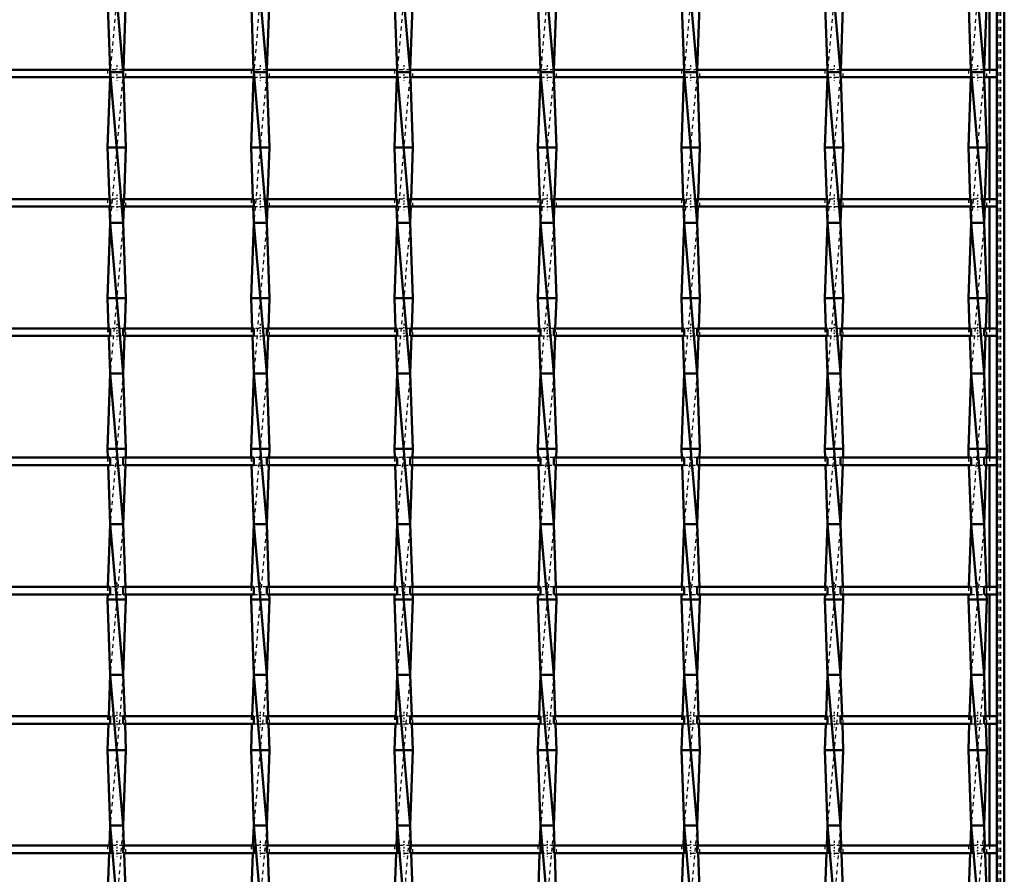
# Model space of a CAD drawing. Header units: millimetres. Extents: x -696 to 532, y -500 to 878.
# Tile 14 of 16: x 89 to 350, y 165 to 392. Entities that reach past the tile are written whole.
import ezdxf

# ---------------------------------------------------------------- set-up
doc = ezdxf.new("R2010")
doc.units = ezdxf.units.MM
doc.linetypes.add('Center', pattern=[1.5, 0.45, -0.5, 0.05, -0.5])
doc.linetypes.add('Dashed', pattern=[2, 1, -1])
for name, color, linetype, lineweight in [('AM_0', 7, 'Continuous', 50), ('AM_7', 7, 'Center', 25), ('AM_9', 6, 'Dashed', 25)]:
    doc.layers.add(name, color=color, linetype=linetype, lineweight=lineweight)

# ---------------------------------------------------------------- blocks, each defined once
blk = doc.blocks.new('1_i86e55pvhl5s721gi67bhdlsi________0_in_LSSP2303438211700100035010_4')
at = {"layer": 'AM_0'}
for p, q in [((348, 498), (348, -498)), ((350, 498), (350, -498)), ((346.05, 410.96), (346.05, 378.63)), ((346.05, 376.63), (346.05, 344.3)), ((346.05, 342.3), (346.05, 309.97)), ((346.05, 307.97), (346.05, 275.64)), ((346.05, 273.64), (346.05, 241.31)), ((346.05, 239.31), (346.05, 206.98)), ((346.05, 204.98), (346.05, 172.65)), ((346.05, 170.65), (346.05, 138.32))]:
    blk.add_line(p, q, dxfattribs=at)
at = {"layer": 'AM_9'}
for p, q in [((348.55, 498), (348.55, -498)), ((348.99, 498), (348.99, -498)), ((346.05, 378.63), (346.05, 376.63)), ((346.05, 344.3), (346.05, 342.3)), ((346.05, 309.97), (346.05, 307.97)), ((346.05, 275.64), (346.05, 273.64)), ((346.05, 241.31), (346.05, 239.31)), ((346.05, 206.98), (346.05, 204.98)), ((346.05, 172.65), (346.05, 170.65))]:
    blk.add_line(p, q, dxfattribs=at)
blk = doc.blocks.new('15_vyn3tw6f8cb7vypoqd4vzm5eh________0_in_LSSP2303438211700100035010_4')
at = {"layer": 'AM_0'}
for p, q in [((112.57, 418), (116.03, 378)), ((111.85, 398), (112.54, 378.63)), ((116.75, 398), (116.06, 378.63)), ((112.52, 376.63), (111.85, 358)), ((112.57, 378), (116.03, 338)), ((116.03, 378), (112.57, 378)), ((116.08, 376.63), (116.75, 358)), ((111.85, 358), (112.34, 344.3)), ((116.75, 358), (111.85, 358)), ((116.75, 358), (116.26, 344.3)), ((112.41, 342.3), (112.57, 338)), ((116.19, 342.3), (116.03, 338)), ((112.57, 338), (111.85, 318)), ((112.57, 338), (116.03, 298)), ((116.03, 338), (112.57, 338)), ((116.03, 338), (116.75, 318)), ((116.75, 318), (111.85, 318)), ((111.85, 318), (112.14, 309.97)), ((116.75, 318), (116.46, 309.97)), ((112.21, 307.97), (112.57, 298)), ((116.39, 307.97), (116.03, 298)), ((112.57, 298), (111.85, 278)), ((116.03, 298), (112.57, 298)), ((112.57, 298), (116.03, 258)), ((116.03, 298), (116.75, 278)), ((111.85, 278), (111.93, 275.64)), ((116.75, 278), (111.85, 278)), ((116.75, 278), (116.67, 275.64)), ((112.01, 273.64), (112.57, 258)), ((116.59, 273.64), (116.03, 258)), ((112.57, 258), (111.97, 241.31)), ((112.57, 258), (116.03, 218)), ((116.03, 258), (112.57, 258)), ((116.03, 258), (116.63, 241.31)), ((111.9, 239.31), (111.85, 238)), ((111.85, 238), (112.57, 218)), ((116.75, 238), (111.85, 238)), ((116.75, 238), (116.03, 218)), ((116.7, 239.31), (116.75, 238)), ((112.57, 218), (112.17, 206.98)), ((112.57, 218), (116.03, 178)), ((116.03, 218), (112.57, 218)), ((116.03, 218), (116.43, 206.98)), ((112.1, 204.98), (111.85, 198)), ((116.5, 204.98), (116.75, 198)), ((116.75, 198), (111.85, 198)), ((111.85, 198), (112.57, 178)), ((116.75, 198), (116.03, 178)), ((112.57, 178), (112.38, 172.65)), ((112.57, 178), (116.03, 138)), ((116.03, 178), (112.57, 178)), ((116.03, 178), (116.22, 172.65)), ((112.3, 170.65), (111.85, 158)), ((116.3, 170.65), (116.75, 158))]:
    blk.add_line(p, q, dxfattribs=at)
at = {"layer": 'AM_9'}
for p, q in [((116.03, 418), (112.57, 378)), ((112.57, 378), (112.52, 376.63)), ((112.54, 378.63), (112.57, 378)), ((116.03, 378), (112.57, 338)), ((116.06, 378.63), (116.03, 378)), ((116.03, 378), (116.08, 376.63)), ((112.34, 344.3), (112.41, 342.3)), ((116.26, 344.3), (116.19, 342.3)), ((116.03, 338), (112.57, 298)), ((112.14, 309.97), (112.21, 307.97)), ((116.46, 309.97), (116.39, 307.97)), ((116.03, 298), (112.57, 258)), ((111.93, 275.64), (112.01, 273.64)), ((116.67, 275.64), (116.59, 273.64)), ((116.03, 258), (112.57, 218)), ((111.97, 241.31), (111.9, 239.31)), ((116.63, 241.31), (116.7, 239.31)), ((116.03, 218), (112.57, 178)), ((112.17, 206.98), (112.1, 204.98)), ((116.43, 206.98), (116.5, 204.98)), ((116.03, 178), (112.57, 138)), ((112.38, 172.65), (112.3, 170.65)), ((116.22, 172.65), (116.3, 170.65))]:
    blk.add_line(p, q, dxfattribs=at)
blk = doc.blocks.new('16_9bkn00gs3bflc9r5jfl584tol________0_in_LSSP2303438211700100035010_4')
at = {"layer": 'AM_0'}
for p, q in [((150.67, 418), (154.13, 378)), ((149.95, 398), (150.64, 378.63)), ((154.85, 398), (154.16, 378.63)), ((150.62, 376.63), (149.95, 358)), ((150.67, 378), (154.13, 338)), ((154.13, 378), (150.67, 378)), ((154.18, 376.63), (154.85, 358)), ((154.85, 358), (149.95, 358)), ((149.95, 358), (150.44, 344.3)), ((154.85, 358), (154.36, 344.3)), ((150.51, 342.3), (150.67, 338)), ((154.29, 342.3), (154.13, 338)), ((150.67, 338), (149.95, 318)), ((154.13, 338), (150.67, 338)), ((150.67, 338), (154.13, 298)), ((154.13, 338), (154.85, 318)), ((154.85, 318), (149.95, 318)), ((149.95, 318), (150.24, 309.97)), ((154.85, 318), (154.56, 309.97)), ((150.31, 307.97), (150.67, 298)), ((154.49, 307.97), (154.13, 298)), ((150.67, 298), (149.95, 278)), ((154.13, 298), (150.67, 298)), ((150.67, 298), (154.13, 258)), ((154.13, 298), (154.85, 278)), ((149.95, 278), (150.03, 275.64)), ((154.85, 278), (149.95, 278)), ((154.85, 278), (154.77, 275.64)), ((150.11, 273.64), (150.67, 258)), ((154.69, 273.64), (154.13, 258)), ((150.67, 258), (150.07, 241.31)), ((150.67, 258), (154.13, 218)), ((154.13, 258), (150.67, 258)), ((154.13, 258), (154.73, 241.31)), ((150, 239.31), (149.95, 238)), ((149.95, 238), (150.67, 218)), ((154.85, 238), (149.95, 238)), ((154.85, 238), (154.13, 218)), ((154.8, 239.31), (154.85, 238)), ((150.67, 218), (150.27, 206.98)), ((150.67, 218), (154.13, 178)), ((154.13, 218), (150.67, 218)), ((154.13, 218), (154.53, 206.98)), ((150.2, 204.98), (149.95, 198)), ((154.6, 204.98), (154.85, 198)), ((154.85, 198), (149.95, 198)), ((149.95, 198), (150.67, 178)), ((154.85, 198), (154.13, 178)), ((150.67, 178), (150.48, 172.65)), ((150.67, 178), (154.13, 138)), ((154.13, 178), (150.67, 178)), ((154.13, 178), (154.32, 172.65)), ((150.4, 170.65), (149.95, 158)), ((154.4, 170.65), (154.85, 158))]:
    blk.add_line(p, q, dxfattribs=at)
at = {"layer": 'AM_9'}
for p, q in [((154.13, 418), (150.67, 378)), ((150.67, 378), (150.62, 376.63)), ((150.64, 378.63), (150.67, 378)), ((154.13, 378), (150.67, 338)), ((154.16, 378.63), (154.13, 378)), ((154.13, 378), (154.18, 376.63)), ((150.44, 344.3), (150.51, 342.3)), ((154.36, 344.3), (154.29, 342.3)), ((154.13, 338), (150.67, 298)), ((150.24, 309.97), (150.31, 307.97)), ((154.56, 309.97), (154.49, 307.97)), ((154.13, 298), (150.67, 258)), ((150.03, 275.64), (150.11, 273.64)), ((154.77, 275.64), (154.69, 273.64)), ((154.13, 258), (150.67, 218)), ((150.07, 241.31), (150, 239.31)), ((154.73, 241.31), (154.8, 239.31)), ((154.13, 218), (150.67, 178)), ((150.27, 206.98), (150.2, 204.98)), ((154.53, 206.98), (154.6, 204.98)), ((154.13, 178), (150.67, 138)), ((150.48, 172.65), (150.4, 170.65)), ((154.32, 172.65), (154.4, 170.65))]:
    blk.add_line(p, q, dxfattribs=at)
blk = doc.blocks.new('17_kpkwt9iui20wyduwzh2gyxksl________0_in_LSSP2303438211700100035010_4')
at = {"layer": 'AM_0'}
for p, q in [((188.77, 418), (192.23, 378)), ((188.05, 398), (188.74, 378.63)), ((192.95, 398), (192.26, 378.63)), ((188.72, 376.63), (188.05, 358)), ((188.77, 378), (192.23, 338)), ((192.23, 378), (188.77, 378)), ((192.28, 376.63), (192.95, 358)), ((192.95, 358), (188.05, 358)), ((188.05, 358), (188.54, 344.3)), ((192.95, 358), (192.46, 344.3)), ((188.61, 342.3), (188.77, 338)), ((192.39, 342.3), (192.23, 338)), ((188.77, 338), (188.05, 318)), ((188.77, 338), (192.23, 298)), ((192.23, 338), (188.77, 338)), ((192.23, 338), (192.95, 318)), ((192.95, 318), (188.05, 318)), ((188.05, 318), (188.34, 309.97)), ((192.95, 318), (192.66, 309.97)), ((188.41, 307.97), (188.77, 298)), ((192.59, 307.97), (192.23, 298)), ((188.77, 298), (188.05, 278)), ((192.23, 298), (188.77, 298)), ((188.77, 298), (192.23, 258)), ((192.23, 298), (192.95, 278)), ((188.05, 278), (188.13, 275.64)), ((192.95, 278), (188.05, 278)), ((192.95, 278), (192.87, 275.64)), ((188.21, 273.64), (188.77, 258)), ((192.79, 273.64), (192.23, 258)), ((188.77, 258), (188.17, 241.31)), ((188.77, 258), (192.23, 218)), ((192.23, 258), (188.77, 258)), ((192.23, 258), (192.83, 241.31)), ((188.1, 239.31), (188.05, 238)), ((188.05, 238), (188.77, 218)), ((192.95, 238), (188.05, 238)), ((192.95, 238), (192.23, 218)), ((192.9, 239.31), (192.95, 238)), ((188.77, 218), (188.37, 206.98)), ((188.77, 218), (192.23, 178)), ((192.23, 218), (188.77, 218)), ((192.23, 218), (192.63, 206.98)), ((188.3, 204.98), (188.05, 198)), ((192.7, 204.98), (192.95, 198)), ((192.95, 198), (188.05, 198)), ((188.05, 198), (188.77, 178)), ((192.95, 198), (192.23, 178)), ((188.77, 178), (188.58, 172.65)), ((188.77, 178), (192.23, 138)), ((192.23, 178), (188.77, 178)), ((192.23, 178), (192.42, 172.65)), ((188.5, 170.65), (188.05, 158)), ((192.5, 170.65), (192.95, 158))]:
    blk.add_line(p, q, dxfattribs=at)
at = {"layer": 'AM_9'}
for p, q in [((192.23, 418), (188.77, 378)), ((188.77, 378), (188.72, 376.63)), ((188.74, 378.63), (188.77, 378)), ((192.23, 378), (188.77, 338)), ((192.26, 378.63), (192.23, 378)), ((192.23, 378), (192.28, 376.63)), ((188.54, 344.3), (188.61, 342.3)), ((192.46, 344.3), (192.39, 342.3)), ((192.23, 338), (188.77, 298)), ((188.34, 309.97), (188.41, 307.97)), ((192.66, 309.97), (192.59, 307.97)), ((192.23, 298), (188.77, 258)), ((188.13, 275.64), (188.21, 273.64)), ((192.87, 275.64), (192.79, 273.64)), ((192.23, 258), (188.77, 218)), ((188.17, 241.31), (188.1, 239.31)), ((192.83, 241.31), (192.9, 239.31)), ((192.23, 218), (188.77, 178)), ((188.37, 206.98), (188.3, 204.98)), ((192.63, 206.98), (192.7, 204.98)), ((192.23, 178), (188.77, 138)), ((188.58, 172.65), (188.5, 170.65)), ((192.42, 172.65), (192.5, 170.65))]:
    blk.add_line(p, q, dxfattribs=at)
blk = doc.blocks.new('18_eeh04iu6j8wp8mqid5z30jglf________0_in_LSSP2303438211700100035010_4')
at = {"layer": 'AM_0'}
for p, q in [((226.87, 418), (230.33, 378)), ((226.15, 398), (226.84, 378.63)), ((231.05, 398), (230.36, 378.63)), ((226.82, 376.63), (226.15, 358)), ((226.87, 378), (230.33, 338)), ((230.33, 378), (226.87, 378)), ((230.38, 376.63), (231.05, 358)), ((226.15, 358), (226.64, 344.3)), ((231.05, 358), (226.15, 358)), ((231.05, 358), (230.56, 344.3)), ((226.71, 342.3), (226.87, 338)), ((230.49, 342.3), (230.33, 338)), ((226.87, 338), (226.15, 318)), ((226.87, 338), (230.33, 298)), ((230.33, 338), (226.87, 338)), ((230.33, 338), (231.05, 318)), ((231.05, 318), (226.15, 318)), ((226.15, 318), (226.44, 309.97)), ((231.05, 318), (230.76, 309.97)), ((226.51, 307.97), (226.87, 298)), ((230.69, 307.97), (230.33, 298)), ((226.87, 298), (226.15, 278)), ((230.33, 298), (226.87, 298)), ((226.87, 298), (230.33, 258)), ((230.33, 298), (231.05, 278)), ((226.15, 278), (226.23, 275.64)), ((231.05, 278), (226.15, 278)), ((231.05, 278), (230.97, 275.64)), ((226.31, 273.64), (226.87, 258)), ((230.89, 273.64), (230.33, 258)), ((226.87, 258), (226.27, 241.31)), ((226.87, 258), (230.33, 218)), ((230.33, 258), (226.87, 258)), ((230.33, 258), (230.93, 241.31)), ((226.2, 239.31), (226.15, 238)), ((226.15, 238), (226.87, 218)), ((231.05, 238), (226.15, 238)), ((231.05, 238), (230.33, 218)), ((231, 239.31), (231.05, 238)), ((226.87, 218), (226.47, 206.98)), ((226.87, 218), (230.33, 178)), ((230.33, 218), (226.87, 218)), ((230.33, 218), (230.73, 206.98)), ((226.4, 204.98), (226.15, 198)), ((230.8, 204.98), (231.05, 198)), ((231.05, 198), (226.15, 198)), ((226.15, 198), (226.87, 178)), ((231.05, 198), (230.33, 178)), ((226.87, 178), (226.68, 172.65)), ((226.87, 178), (230.33, 138)), ((230.33, 178), (226.87, 178)), ((230.33, 178), (230.52, 172.65)), ((226.6, 170.65), (226.15, 158)), ((230.6, 170.65), (231.05, 158))]:
    blk.add_line(p, q, dxfattribs=at)
at = {"layer": 'AM_9'}
for p, q in [((230.33, 418), (226.87, 378)), ((226.87, 378), (226.82, 376.63)), ((226.84, 378.63), (226.87, 378)), ((230.33, 378), (226.87, 338)), ((230.36, 378.63), (230.33, 378)), ((230.33, 378), (230.38, 376.63)), ((226.64, 344.3), (226.71, 342.3)), ((230.56, 344.3), (230.49, 342.3)), ((230.33, 338), (226.87, 298)), ((226.44, 309.97), (226.51, 307.97)), ((230.76, 309.97), (230.69, 307.97)), ((230.33, 298), (226.87, 258)), ((226.23, 275.64), (226.31, 273.64)), ((230.97, 275.64), (230.89, 273.64)), ((230.33, 258), (226.87, 218)), ((226.27, 241.31), (226.2, 239.31)), ((230.93, 241.31), (231, 239.31)), ((230.33, 218), (226.87, 178)), ((226.47, 206.98), (226.4, 204.98)), ((230.73, 206.98), (230.8, 204.98)), ((230.33, 178), (226.87, 138)), ((226.68, 172.65), (226.6, 170.65)), ((230.52, 172.65), (230.6, 170.65))]:
    blk.add_line(p, q, dxfattribs=at)
blk = doc.blocks.new('19_xfg5b2h4ivj7410yk2n0uzmaa________0_in_LSSP2303438211700100035010_4')
at = {"layer": 'AM_0'}
for p, q in [((264.97, 418), (268.43, 378)), ((264.25, 398), (264.94, 378.63)), ((269.15, 398), (268.46, 378.63)), ((264.92, 376.63), (264.25, 358)), ((264.97, 378), (268.43, 338)), ((268.43, 378), (264.97, 378)), ((268.48, 376.63), (269.15, 358)), ((264.25, 358), (264.74, 344.3)), ((269.15, 358), (264.25, 358)), ((269.15, 358), (268.66, 344.3)), ((264.81, 342.3), (264.97, 338)), ((268.59, 342.3), (268.43, 338)), ((264.97, 338), (264.25, 318)), ((264.97, 338), (268.43, 298)), ((268.43, 338), (264.97, 338)), ((268.43, 338), (269.15, 318)), ((269.15, 318), (264.25, 318)), ((264.25, 318), (264.54, 309.97)), ((269.15, 318), (268.86, 309.97)), ((264.61, 307.97), (264.97, 298)), ((268.79, 307.97), (268.43, 298)), ((264.97, 298), (264.25, 278)), ((268.43, 298), (264.97, 298)), ((264.97, 298), (268.43, 258)), ((268.43, 298), (269.15, 278)), ((264.25, 278), (264.33, 275.64)), ((269.15, 278), (264.25, 278)), ((269.15, 278), (269.07, 275.64)), ((264.41, 273.64), (264.97, 258)), ((268.99, 273.64), (268.43, 258)), ((264.97, 258), (264.37, 241.31)), ((264.97, 258), (268.43, 218)), ((268.43, 258), (264.97, 258)), ((268.43, 258), (269.03, 241.31)), ((264.3, 239.31), (264.25, 238)), ((264.25, 238), (264.97, 218)), ((269.15, 238), (264.25, 238)), ((269.15, 238), (268.43, 218)), ((269.1, 239.31), (269.15, 238)), ((264.97, 218), (264.57, 206.98)), ((264.97, 218), (268.43, 178)), ((268.43, 218), (264.97, 218)), ((268.43, 218), (268.83, 206.98)), ((264.5, 204.98), (264.25, 198)), ((268.9, 204.98), (269.15, 198)), ((264.25, 198), (264.97, 178)), ((269.15, 198), (264.25, 198)), ((269.15, 198), (268.43, 178)), ((264.97, 178), (264.78, 172.65)), ((264.97, 178), (268.43, 138)), ((268.43, 178), (264.97, 178)), ((268.43, 178), (268.62, 172.65)), ((264.7, 170.65), (264.25, 158)), ((268.7, 170.65), (269.15, 158))]:
    blk.add_line(p, q, dxfattribs=at)
at = {"layer": 'AM_9'}
for p, q in [((268.43, 418), (264.97, 378)), ((264.97, 378), (264.92, 376.63)), ((264.94, 378.63), (264.97, 378)), ((268.43, 378), (264.97, 338)), ((268.46, 378.63), (268.43, 378)), ((268.43, 378), (268.48, 376.63)), ((264.74, 344.3), (264.81, 342.3)), ((268.66, 344.3), (268.59, 342.3)), ((268.43, 338), (264.97, 298)), ((264.54, 309.97), (264.61, 307.97)), ((268.86, 309.97), (268.79, 307.97)), ((268.43, 298), (264.97, 258)), ((264.33, 275.64), (264.41, 273.64)), ((269.07, 275.64), (268.99, 273.64)), ((268.43, 258), (264.97, 218)), ((264.37, 241.31), (264.3, 239.31)), ((269.03, 241.31), (269.1, 239.31)), ((268.43, 218), (264.97, 178)), ((264.57, 206.98), (264.5, 204.98)), ((268.83, 206.98), (268.9, 204.98)), ((268.43, 178), (264.97, 138)), ((264.78, 172.65), (264.7, 170.65)), ((268.62, 172.65), (268.7, 170.65))]:
    blk.add_line(p, q, dxfattribs=at)
blk = doc.blocks.new('20_wcbvnk443ktaajgwgsu4rstrd________0_in_LSSP2303438211700100035010_4')
at = {"layer": 'AM_0'}
for p, q in [((303.07, 418), (306.53, 378)), ((302.35, 398), (303.04, 378.63)), ((307.25, 398), (306.56, 378.63)), ((303.02, 376.63), (302.35, 358)), ((303.07, 378), (306.53, 338)), ((306.53, 378), (303.07, 378)), ((306.58, 376.63), (307.25, 358)), ((307.25, 358), (302.35, 358)), ((302.35, 358), (302.84, 344.3)), ((307.25, 358), (306.76, 344.3)), ((302.91, 342.3), (303.07, 338)), ((306.69, 342.3), (306.53, 338)), ((303.07, 338), (302.35, 318)), ((306.53, 338), (303.07, 338)), ((303.07, 338), (306.53, 298)), ((306.53, 338), (307.25, 318)), ((307.25, 318), (302.35, 318)), ((302.35, 318), (302.64, 309.97)), ((307.25, 318), (306.96, 309.97)), ((302.71, 307.97), (303.07, 298)), ((306.89, 307.97), (306.53, 298)), ((303.07, 298), (302.35, 278)), ((306.53, 298), (303.07, 298)), ((303.07, 298), (306.53, 258)), ((306.53, 298), (307.25, 278)), ((302.35, 278), (302.43, 275.64)), ((307.25, 278), (302.35, 278)), ((307.25, 278), (307.17, 275.64)), ((302.51, 273.64), (303.07, 258)), ((307.09, 273.64), (306.53, 258)), ((303.07, 258), (302.47, 241.31)), ((303.07, 258), (306.53, 218)), ((306.53, 258), (303.07, 258)), ((306.53, 258), (307.13, 241.31)), ((302.4, 239.31), (302.35, 238)), ((307.25, 238), (302.35, 238)), ((302.35, 238), (303.07, 218)), ((307.25, 238), (306.53, 218)), ((307.2, 239.31), (307.25, 238)), ((303.07, 218), (302.67, 206.98)), ((303.07, 218), (306.53, 178)), ((306.53, 218), (303.07, 218)), ((306.53, 218), (306.93, 206.98)), ((302.6, 204.98), (302.35, 198)), ((307, 204.98), (307.25, 198)), ((307.25, 198), (302.35, 198)), ((302.35, 198), (303.07, 178)), ((307.25, 198), (306.53, 178)), ((303.07, 178), (302.88, 172.65)), ((303.07, 178), (306.53, 138)), ((306.53, 178), (303.07, 178)), ((306.53, 178), (306.72, 172.65)), ((302.8, 170.65), (302.35, 158)), ((306.8, 170.65), (307.25, 158))]:
    blk.add_line(p, q, dxfattribs=at)
at = {"layer": 'AM_9'}
for p, q in [((306.53, 418), (303.07, 378)), ((303.07, 378), (303.02, 376.63)), ((303.04, 378.63), (303.07, 378)), ((306.53, 378), (303.07, 338)), ((306.56, 378.63), (306.53, 378)), ((306.53, 378), (306.58, 376.63)), ((302.84, 344.3), (302.91, 342.3)), ((306.76, 344.3), (306.69, 342.3)), ((306.53, 338), (303.07, 298)), ((302.64, 309.97), (302.71, 307.97)), ((306.96, 309.97), (306.89, 307.97)), ((306.53, 298), (303.07, 258)), ((302.43, 275.64), (302.51, 273.64)), ((307.17, 275.64), (307.09, 273.64)), ((306.53, 258), (303.07, 218)), ((302.47, 241.31), (302.4, 239.31)), ((307.13, 241.31), (307.2, 239.31)), ((306.53, 218), (303.07, 178)), ((302.67, 206.98), (302.6, 204.98)), ((306.93, 206.98), (307, 204.98)), ((306.53, 178), (303.07, 138)), ((302.88, 172.65), (302.8, 170.65)), ((306.72, 172.65), (306.8, 170.65))]:
    blk.add_line(p, q, dxfattribs=at)
blk = doc.blocks.new('21_tj07e3j4j9es8199g16goxfna________0_in_LSSP2303438211700100035010_4')
at = {"layer": 'AM_0'}
for p, q in [((341.17, 418), (344.63, 378)), ((340.45, 398), (341.14, 378.63)), ((345.35, 398), (344.66, 378.63)), ((341.12, 376.63), (340.45, 358)), ((341.17, 378), (344.63, 338)), ((344.63, 378), (341.17, 378)), ((344.68, 376.63), (345.35, 358)), ((340.45, 358), (340.94, 344.3)), ((345.35, 358), (340.45, 358)), ((345.35, 358), (344.86, 344.3)), ((341.01, 342.3), (341.17, 338)), ((344.79, 342.3), (344.63, 338)), ((341.17, 338), (340.45, 318)), ((341.17, 338), (344.63, 298)), ((344.63, 338), (341.17, 338)), ((344.63, 338), (345.35, 318)), ((345.35, 318), (340.45, 318)), ((340.45, 318), (340.74, 309.97)), ((345.35, 318), (345.06, 309.97)), ((340.81, 307.97), (341.17, 298)), ((344.99, 307.97), (344.63, 298)), ((341.17, 298), (340.45, 278)), ((344.63, 298), (341.17, 298)), ((341.17, 298), (344.63, 258)), ((344.63, 298), (345.35, 278)), ((340.45, 278), (340.53, 275.64)), ((345.35, 278), (340.45, 278)), ((345.35, 278), (345.27, 275.64)), ((340.61, 273.64), (341.17, 258)), ((345.19, 273.64), (344.63, 258)), ((341.17, 258), (340.57, 241.31)), ((341.17, 258), (344.63, 218)), ((344.63, 258), (341.17, 258)), ((344.63, 258), (345.23, 241.31)), ((340.5, 239.31), (340.45, 238)), ((345.35, 238), (340.45, 238)), ((340.45, 238), (341.17, 218)), ((345.35, 238), (344.63, 218)), ((345.3, 239.31), (345.35, 238)), ((341.17, 218), (340.77, 206.98)), ((341.17, 218), (344.63, 178)), ((344.63, 218), (341.17, 218)), ((344.63, 218), (345.03, 206.98)), ((340.7, 204.98), (340.45, 198)), ((345.1, 204.98), (345.35, 198)), ((345.35, 198), (340.45, 198)), ((340.45, 198), (341.17, 178)), ((345.35, 198), (344.63, 178)), ((341.17, 178), (340.98, 172.65)), ((341.17, 178), (344.63, 138)), ((344.63, 178), (341.17, 178)), ((344.63, 178), (344.82, 172.65)), ((340.9, 170.65), (340.45, 158)), ((344.9, 170.65), (345.35, 158))]:
    blk.add_line(p, q, dxfattribs=at)
at = {"layer": 'AM_9'}
for p, q in [((344.63, 418), (341.17, 378)), ((341.17, 378), (341.12, 376.63)), ((341.14, 378.63), (341.17, 378)), ((344.63, 378), (341.17, 338)), ((344.66, 378.63), (344.63, 378)), ((344.63, 378), (344.68, 376.63)), ((340.94, 344.3), (341.01, 342.3)), ((344.86, 344.3), (344.79, 342.3)), ((344.63, 338), (341.17, 298)), ((340.74, 309.97), (340.81, 307.97)), ((345.06, 309.97), (344.99, 307.97)), ((344.63, 298), (341.17, 258)), ((340.53, 275.64), (340.61, 273.64)), ((345.27, 275.64), (345.19, 273.64)), ((344.63, 258), (341.17, 218)), ((340.57, 241.31), (340.5, 239.31)), ((345.23, 241.31), (345.3, 239.31)), ((344.63, 218), (341.17, 178)), ((340.77, 206.98), (340.7, 204.98)), ((345.03, 206.98), (345.1, 204.98)), ((344.63, 178), (341.17, 138)), ((340.98, 172.65), (340.9, 170.65)), ((344.82, 172.65), (344.9, 170.65))]:
    blk.add_line(p, q, dxfattribs=at)
blk = doc.blocks.new('42_wyg1jzkgbxtpt8ftxb7nvewyy________0_in_LSSP2303438211700100035010_4')
at = {"layer": 'AM_0'}
for p, q in [((112.57, 172.65), (77.93, 172.65)), ((112.57, 172.65), (112.57, 170.65)), ((150.67, 172.65), (116.03, 172.65)), ((116.03, 170.65), (116.03, 172.65)), ((150.67, 172.65), (150.67, 170.65)), ((154.13, 170.65), (154.13, 172.65)), ((188.77, 172.65), (154.13, 172.65)), ((188.77, 172.65), (188.77, 170.65)), ((226.87, 172.65), (192.23, 172.65)), ((192.23, 170.65), (192.23, 172.65)), ((226.87, 172.65), (226.87, 170.65)), ((264.97, 172.65), (230.33, 172.65)), ((230.33, 170.65), (230.33, 172.65)), ((264.97, 172.65), (264.97, 170.65)), ((303.07, 172.65), (268.43, 172.65)), ((268.43, 170.65), (268.43, 172.65)), ((303.07, 172.65), (303.07, 170.65)), ((341.17, 172.65), (306.53, 172.65)), ((306.53, 170.65), (306.53, 172.65)), ((341.17, 172.65), (341.17, 170.65)), ((348, 172.65), (344.63, 172.65)), ((344.63, 170.65), (344.63, 172.65)), ((348, 172.65), (348, 170.65)), ((112.57, 170.65), (77.93, 170.65)), ((150.67, 170.65), (116.03, 170.65)), ((188.77, 170.65), (154.13, 170.65)), ((226.87, 170.65), (192.23, 170.65)), ((264.97, 170.65), (230.33, 170.65)), ((303.07, 170.65), (268.43, 170.65)), ((341.17, 170.65), (306.53, 170.65)), ((348, 170.65), (344.63, 170.65))]:
    blk.add_line(p, q, dxfattribs=at)
at = {"layer": 'AM_7'}
for p, q in [((114.3, 173.85), (114.3, 169.45)), ((152.4, 173.85), (152.4, 169.45)), ((190.5, 173.85), (190.5, 169.45)), ((228.6, 173.85), (228.6, 169.45)), ((266.7, 173.85), (266.7, 169.45)), ((304.8, 173.85), (304.8, 169.45)), ((342.9, 173.85), (342.9, 169.45))]:
    blk.add_line(p, q, dxfattribs=at)
at = {"layer": 'AM_9'}
for p, q in [((111.85, 172.65), (111.85, 170.65)), ((116.03, 172.65), (112.57, 172.65)), ((116.75, 170.65), (116.75, 172.65)), ((149.95, 172.65), (149.95, 170.65)), ((154.13, 172.65), (150.67, 172.65)), ((154.85, 170.65), (154.85, 172.65)), ((188.05, 172.65), (188.05, 170.65)), ((192.23, 172.65), (188.77, 172.65)), ((192.95, 170.65), (192.95, 172.65)), ((226.15, 172.65), (226.15, 170.65)), ((230.33, 172.65), (226.87, 172.65)), ((231.05, 170.65), (231.05, 172.65)), ((264.25, 172.65), (264.25, 170.65)), ((268.43, 172.65), (264.97, 172.65)), ((269.15, 170.65), (269.15, 172.65)), ((302.35, 172.65), (302.35, 170.65)), ((306.53, 172.65), (303.07, 172.65)), ((307.25, 170.65), (307.25, 172.65)), ((340.45, 172.65), (340.45, 170.65)), ((344.63, 172.65), (341.17, 172.65)), ((345.35, 170.65), (345.35, 172.65)), ((112.57, 170.65), (116.03, 170.65)), ((150.67, 170.65), (154.13, 170.65)), ((188.77, 170.65), (192.23, 170.65)), ((226.87, 170.65), (230.33, 170.65)), ((264.97, 170.65), (268.43, 170.65)), ((303.07, 170.65), (306.53, 170.65)), ((341.17, 170.65), (344.63, 170.65))]:
    blk.add_line(p, q, dxfattribs=at)
blk = doc.blocks.new('43_ucfudly5rm28t25af2kapjb2r________0_in_LSSP2303438211700100035010_4')
at = {"layer": 'AM_0'}
for p, q in [((112.57, 206.98), (77.93, 206.98)), ((112.57, 206.98), (112.57, 204.98)), ((116.03, 204.98), (116.03, 206.98)), ((150.67, 206.98), (116.03, 206.98)), ((150.67, 206.98), (150.67, 204.98)), ((188.77, 206.98), (154.13, 206.98)), ((154.13, 204.98), (154.13, 206.98)), ((188.77, 206.98), (188.77, 204.98)), ((226.87, 206.98), (192.23, 206.98)), ((192.23, 204.98), (192.23, 206.98)), ((226.87, 206.98), (226.87, 204.98)), ((264.97, 206.98), (230.33, 206.98)), ((230.33, 204.98), (230.33, 206.98)), ((264.97, 206.98), (264.97, 204.98)), ((303.07, 206.98), (268.43, 206.98)), ((268.43, 204.98), (268.43, 206.98)), ((303.07, 206.98), (303.07, 204.98)), ((341.17, 206.98), (306.53, 206.98)), ((306.53, 204.98), (306.53, 206.98)), ((341.17, 206.98), (341.17, 204.98)), ((348, 206.98), (344.63, 206.98)), ((344.63, 204.98), (344.63, 206.98)), ((348, 206.98), (348, 204.98)), ((112.57, 204.98), (77.93, 204.98)), ((150.67, 204.98), (116.03, 204.98)), ((188.77, 204.98), (154.13, 204.98)), ((226.87, 204.98), (192.23, 204.98)), ((264.97, 204.98), (230.33, 204.98)), ((303.07, 204.98), (268.43, 204.98)), ((341.17, 204.98), (306.53, 204.98)), ((348, 204.98), (344.63, 204.98))]:
    blk.add_line(p, q, dxfattribs=at)
at = {"layer": 'AM_7'}
for p, q in [((114.3, 208.18), (114.3, 203.78)), ((152.4, 208.18), (152.4, 203.78)), ((190.5, 208.18), (190.5, 203.78)), ((228.6, 208.18), (228.6, 203.78)), ((266.7, 208.18), (266.7, 203.78)), ((304.8, 208.18), (304.8, 203.78)), ((342.9, 208.18), (342.9, 203.78))]:
    blk.add_line(p, q, dxfattribs=at)
at = {"layer": 'AM_9'}
for p, q in [((111.85, 206.98), (111.85, 204.98)), ((116.03, 206.98), (112.57, 206.98)), ((116.75, 204.98), (116.75, 206.98)), ((149.95, 206.98), (149.95, 204.98)), ((154.13, 206.98), (150.67, 206.98)), ((154.85, 204.98), (154.85, 206.98)), ((188.05, 206.98), (188.05, 204.98)), ((192.23, 206.98), (188.77, 206.98)), ((192.95, 204.98), (192.95, 206.98)), ((226.15, 206.98), (226.15, 204.98)), ((230.33, 206.98), (226.87, 206.98)), ((231.05, 204.98), (231.05, 206.98)), ((264.25, 206.98), (264.25, 204.98)), ((268.43, 206.98), (264.97, 206.98)), ((269.15, 204.98), (269.15, 206.98)), ((302.35, 206.98), (302.35, 204.98)), ((306.53, 206.98), (303.07, 206.98)), ((307.25, 204.98), (307.25, 206.98)), ((340.45, 206.98), (340.45, 204.98)), ((344.63, 206.98), (341.17, 206.98)), ((345.35, 204.98), (345.35, 206.98)), ((112.57, 204.98), (116.03, 204.98)), ((150.67, 204.98), (154.13, 204.98)), ((188.77, 204.98), (192.23, 204.98)), ((226.87, 204.98), (230.33, 204.98)), ((264.97, 204.98), (268.43, 204.98)), ((303.07, 204.98), (306.53, 204.98)), ((341.17, 204.98), (344.63, 204.98))]:
    blk.add_line(p, q, dxfattribs=at)
blk = doc.blocks.new('44_px2c1cja0d4deio6m9hbp1iuj________0_in_LSSP2303438211700100035010_4')
at = {"layer": 'AM_0'}
for p, q in [((112.57, 241.31), (77.93, 241.31)), ((112.57, 241.31), (112.57, 239.31)), ((116.03, 239.31), (116.03, 241.31)), ((150.67, 241.31), (116.03, 241.31)), ((150.67, 241.31), (150.67, 239.31)), ((154.13, 239.31), (154.13, 241.31)), ((188.77, 241.31), (154.13, 241.31)), ((188.77, 241.31), (188.77, 239.31)), ((226.87, 241.31), (192.23, 241.31)), ((192.23, 239.31), (192.23, 241.31)), ((226.87, 241.31), (226.87, 239.31)), ((264.97, 241.31), (230.33, 241.31)), ((230.33, 239.31), (230.33, 241.31)), ((264.97, 241.31), (264.97, 239.31)), ((303.07, 241.31), (268.43, 241.31)), ((268.43, 239.31), (268.43, 241.31)), ((303.07, 241.31), (303.07, 239.31)), ((341.17, 241.31), (306.53, 241.31)), ((306.53, 239.31), (306.53, 241.31)), ((341.17, 241.31), (341.17, 239.31)), ((348, 241.31), (344.63, 241.31)), ((344.63, 239.31), (344.63, 241.31)), ((348, 241.31), (348, 239.31)), ((112.57, 239.31), (77.93, 239.31)), ((150.67, 239.31), (116.03, 239.31)), ((188.77, 239.31), (154.13, 239.31)), ((226.87, 239.31), (192.23, 239.31)), ((264.97, 239.31), (230.33, 239.31)), ((303.07, 239.31), (268.43, 239.31)), ((341.17, 239.31), (306.53, 239.31)), ((348, 239.31), (344.63, 239.31))]:
    blk.add_line(p, q, dxfattribs=at)
at = {"layer": 'AM_7'}
for p, q in [((114.3, 242.51), (114.3, 238.11)), ((152.4, 242.51), (152.4, 238.11)), ((190.5, 242.51), (190.5, 238.11)), ((228.6, 242.51), (228.6, 238.11)), ((266.7, 242.51), (266.7, 238.11)), ((304.8, 242.51), (304.8, 238.11)), ((342.9, 242.51), (342.9, 238.11))]:
    blk.add_line(p, q, dxfattribs=at)
at = {"layer": 'AM_9'}
for p, q in [((111.85, 241.31), (111.85, 239.31)), ((116.03, 241.31), (112.57, 241.31)), ((116.75, 239.31), (116.75, 241.31)), ((149.95, 241.31), (149.95, 239.31)), ((154.13, 241.31), (150.67, 241.31)), ((154.85, 239.31), (154.85, 241.31)), ((188.05, 241.31), (188.05, 239.31)), ((192.23, 241.31), (188.77, 241.31)), ((192.95, 239.31), (192.95, 241.31)), ((226.15, 241.31), (226.15, 239.31)), ((230.33, 241.31), (226.87, 241.31)), ((231.05, 239.31), (231.05, 241.31)), ((264.25, 241.31), (264.25, 239.31)), ((268.43, 241.31), (264.97, 241.31)), ((269.15, 239.31), (269.15, 241.31)), ((302.35, 241.31), (302.35, 239.31)), ((306.53, 241.31), (303.07, 241.31)), ((307.25, 239.31), (307.25, 241.31)), ((340.45, 241.31), (340.45, 239.31)), ((344.63, 241.31), (341.17, 241.31)), ((345.35, 239.31), (345.35, 241.31)), ((112.57, 239.31), (116.03, 239.31)), ((150.67, 239.31), (154.13, 239.31)), ((188.77, 239.31), (192.23, 239.31)), ((226.87, 239.31), (230.33, 239.31)), ((264.97, 239.31), (268.43, 239.31)), ((303.07, 239.31), (306.53, 239.31)), ((341.17, 239.31), (344.63, 239.31))]:
    blk.add_line(p, q, dxfattribs=at)
blk = doc.blocks.new('45_wlgvc8mgxucn2f0qvw01fpnzc________0_in_LSSP2303438211700100035010_4')
at = {"layer": 'AM_0'}
for p, q in [((112.57, 275.64), (77.93, 275.64)), ((112.57, 275.64), (112.57, 273.64)), ((116.03, 273.64), (116.03, 275.64)), ((150.67, 275.64), (116.03, 275.64)), ((150.67, 275.64), (150.67, 273.64)), ((188.77, 275.64), (154.13, 275.64)), ((154.13, 273.64), (154.13, 275.64)), ((188.77, 275.64), (188.77, 273.64)), ((226.87, 275.64), (192.23, 275.64)), ((192.23, 273.64), (192.23, 275.64)), ((226.87, 275.64), (226.87, 273.64)), ((230.33, 273.64), (230.33, 275.64)), ((264.97, 275.64), (230.33, 275.64)), ((264.97, 275.64), (264.97, 273.64)), ((303.07, 275.64), (268.43, 275.64)), ((268.43, 273.64), (268.43, 275.64)), ((303.07, 275.64), (303.07, 273.64)), ((341.17, 275.64), (306.53, 275.64)), ((306.53, 273.64), (306.53, 275.64)), ((341.17, 275.64), (341.17, 273.64)), ((348, 275.64), (344.63, 275.64)), ((344.63, 273.64), (344.63, 275.64)), ((348, 275.64), (348, 273.64)), ((112.57, 273.64), (77.93, 273.64)), ((150.67, 273.64), (116.03, 273.64)), ((188.77, 273.64), (154.13, 273.64)), ((226.87, 273.64), (192.23, 273.64)), ((264.97, 273.64), (230.33, 273.64)), ((303.07, 273.64), (268.43, 273.64)), ((341.17, 273.64), (306.53, 273.64)), ((348, 273.64), (344.63, 273.64))]:
    blk.add_line(p, q, dxfattribs=at)
at = {"layer": 'AM_7'}
for p, q in [((114.3, 276.84), (114.3, 272.44)), ((152.4, 276.84), (152.4, 272.44)), ((190.5, 276.84), (190.5, 272.44)), ((228.6, 276.84), (228.6, 272.44)), ((266.7, 276.84), (266.7, 272.44)), ((304.8, 276.84), (304.8, 272.44)), ((342.9, 276.84), (342.9, 272.44))]:
    blk.add_line(p, q, dxfattribs=at)
at = {"layer": 'AM_9'}
for p, q in [((111.85, 275.64), (111.85, 273.64)), ((116.03, 275.64), (112.57, 275.64)), ((116.75, 273.64), (116.75, 275.64)), ((149.95, 275.64), (149.95, 273.64)), ((154.13, 275.64), (150.67, 275.64)), ((154.85, 273.64), (154.85, 275.64)), ((188.05, 275.64), (188.05, 273.64)), ((192.23, 275.64), (188.77, 275.64)), ((192.95, 273.64), (192.95, 275.64)), ((226.15, 275.64), (226.15, 273.64)), ((230.33, 275.64), (226.87, 275.64)), ((231.05, 273.64), (231.05, 275.64)), ((264.25, 275.64), (264.25, 273.64)), ((268.43, 275.64), (264.97, 275.64)), ((269.15, 273.64), (269.15, 275.64)), ((302.35, 275.64), (302.35, 273.64)), ((306.53, 275.64), (303.07, 275.64)), ((307.25, 273.64), (307.25, 275.64)), ((340.45, 275.64), (340.45, 273.64)), ((344.63, 275.64), (341.17, 275.64)), ((345.35, 273.64), (345.35, 275.64)), ((112.57, 273.64), (116.03, 273.64)), ((150.67, 273.64), (154.13, 273.64)), ((188.77, 273.64), (192.23, 273.64)), ((226.87, 273.64), (230.33, 273.64)), ((264.97, 273.64), (268.43, 273.64)), ((303.07, 273.64), (306.53, 273.64)), ((341.17, 273.64), (344.63, 273.64))]:
    blk.add_line(p, q, dxfattribs=at)
blk = doc.blocks.new('46_r1xing8zl9zy0gpzyg4107t3m________0_in_LSSP2303438211700100035010_4')
at = {"layer": 'AM_0'}
for p, q in [((112.57, 309.97), (77.93, 309.97)), ((112.57, 309.97), (112.57, 307.97)), ((116.03, 307.97), (116.03, 309.97)), ((150.67, 309.97), (116.03, 309.97)), ((150.67, 309.97), (150.67, 307.97)), ((154.13, 307.97), (154.13, 309.97)), ((188.77, 309.97), (154.13, 309.97)), ((188.77, 309.97), (188.77, 307.97)), ((226.87, 309.97), (192.23, 309.97)), ((192.23, 307.97), (192.23, 309.97)), ((226.87, 309.97), (226.87, 307.97)), ((230.33, 307.97), (230.33, 309.97)), ((264.97, 309.97), (230.33, 309.97)), ((264.97, 309.97), (264.97, 307.97)), ((303.07, 309.97), (268.43, 309.97)), ((268.43, 307.97), (268.43, 309.97)), ((303.07, 309.97), (303.07, 307.97)), ((341.17, 309.97), (306.53, 309.97)), ((306.53, 307.97), (306.53, 309.97)), ((341.17, 309.97), (341.17, 307.97)), ((348, 309.97), (344.63, 309.97)), ((344.63, 307.97), (344.63, 309.97)), ((348, 309.97), (348, 307.97)), ((112.57, 307.97), (77.93, 307.97)), ((150.67, 307.97), (116.03, 307.97)), ((188.77, 307.97), (154.13, 307.97)), ((226.87, 307.97), (192.23, 307.97)), ((264.97, 307.97), (230.33, 307.97)), ((303.07, 307.97), (268.43, 307.97)), ((341.17, 307.97), (306.53, 307.97)), ((348, 307.97), (344.63, 307.97))]:
    blk.add_line(p, q, dxfattribs=at)
at = {"layer": 'AM_7'}
for p, q in [((114.3, 311.17), (114.3, 306.77)), ((152.4, 311.17), (152.4, 306.77)), ((190.5, 311.17), (190.5, 306.77)), ((228.6, 311.17), (228.6, 306.77)), ((266.7, 311.17), (266.7, 306.77)), ((304.8, 311.17), (304.8, 306.77)), ((342.9, 311.17), (342.9, 306.77))]:
    blk.add_line(p, q, dxfattribs=at)
at = {"layer": 'AM_9'}
for p, q in [((111.85, 309.97), (111.85, 307.97)), ((116.03, 309.97), (112.57, 309.97)), ((116.75, 307.97), (116.75, 309.97)), ((149.95, 309.97), (149.95, 307.97)), ((154.13, 309.97), (150.67, 309.97)), ((154.85, 307.97), (154.85, 309.97)), ((188.05, 309.97), (188.05, 307.97)), ((192.23, 309.97), (188.77, 309.97)), ((192.95, 307.97), (192.95, 309.97)), ((226.15, 309.97), (226.15, 307.97)), ((230.33, 309.97), (226.87, 309.97)), ((231.05, 307.97), (231.05, 309.97)), ((264.25, 309.97), (264.25, 307.97)), ((268.43, 309.97), (264.97, 309.97)), ((269.15, 307.97), (269.15, 309.97)), ((302.35, 309.97), (302.35, 307.97)), ((306.53, 309.97), (303.07, 309.97)), ((307.25, 307.97), (307.25, 309.97)), ((340.45, 309.97), (340.45, 307.97)), ((344.63, 309.97), (341.17, 309.97)), ((345.35, 307.97), (345.35, 309.97)), ((112.57, 307.97), (116.03, 307.97)), ((150.67, 307.97), (154.13, 307.97)), ((188.77, 307.97), (192.23, 307.97)), ((226.87, 307.97), (230.33, 307.97)), ((264.97, 307.97), (268.43, 307.97)), ((303.07, 307.97), (306.53, 307.97)), ((341.17, 307.97), (344.63, 307.97))]:
    blk.add_line(p, q, dxfattribs=at)
blk = doc.blocks.new('47_f8bykge6cdf53pc20qp0hj8cu________0_in_LSSP2303438211700100035010_4')
at = {"layer": 'AM_0'}
for p, q in [((112.57, 344.3), (77.93, 344.3)), ((112.57, 344.3), (112.57, 342.3)), ((150.67, 344.3), (116.03, 344.3)), ((116.03, 342.3), (116.03, 344.3)), ((150.67, 344.3), (150.67, 342.3)), ((188.77, 344.3), (154.13, 344.3)), ((154.13, 342.3), (154.13, 344.3)), ((188.77, 344.3), (188.77, 342.3)), ((226.87, 344.3), (192.23, 344.3)), ((192.23, 342.3), (192.23, 344.3)), ((226.87, 344.3), (226.87, 342.3)), ((264.97, 344.3), (230.33, 344.3)), ((230.33, 342.3), (230.33, 344.3)), ((264.97, 344.3), (264.97, 342.3)), ((303.07, 344.3), (268.43, 344.3)), ((268.43, 342.3), (268.43, 344.3)), ((303.07, 344.3), (303.07, 342.3)), ((341.17, 344.3), (306.53, 344.3)), ((306.53, 342.3), (306.53, 344.3)), ((341.17, 344.3), (341.17, 342.3)), ((348, 344.3), (344.63, 344.3)), ((344.63, 342.3), (344.63, 344.3)), ((348, 344.3), (348, 342.3)), ((112.57, 342.3), (77.93, 342.3)), ((150.67, 342.3), (116.03, 342.3)), ((188.77, 342.3), (154.13, 342.3)), ((226.87, 342.3), (192.23, 342.3)), ((264.97, 342.3), (230.33, 342.3)), ((303.07, 342.3), (268.43, 342.3)), ((341.17, 342.3), (306.53, 342.3)), ((348, 342.3), (344.63, 342.3))]:
    blk.add_line(p, q, dxfattribs=at)
at = {"layer": 'AM_7'}
for p, q in [((114.3, 345.5), (114.3, 341.1)), ((152.4, 345.5), (152.4, 341.1)), ((190.5, 345.5), (190.5, 341.1)), ((228.6, 345.5), (228.6, 341.1)), ((266.7, 345.5), (266.7, 341.1)), ((304.8, 345.5), (304.8, 341.1)), ((342.9, 345.5), (342.9, 341.1))]:
    blk.add_line(p, q, dxfattribs=at)
at = {"layer": 'AM_9'}
for p, q in [((111.85, 344.3), (111.85, 342.3)), ((116.03, 344.3), (112.57, 344.3)), ((116.75, 342.3), (116.75, 344.3)), ((149.95, 344.3), (149.95, 342.3)), ((154.13, 344.3), (150.67, 344.3)), ((154.85, 342.3), (154.85, 344.3)), ((188.05, 344.3), (188.05, 342.3)), ((192.23, 344.3), (188.77, 344.3)), ((192.95, 342.3), (192.95, 344.3)), ((226.15, 344.3), (226.15, 342.3)), ((230.33, 344.3), (226.87, 344.3)), ((231.05, 342.3), (231.05, 344.3)), ((264.25, 344.3), (264.25, 342.3)), ((268.43, 344.3), (264.97, 344.3)), ((269.15, 342.3), (269.15, 344.3)), ((302.35, 344.3), (302.35, 342.3)), ((306.53, 344.3), (303.07, 344.3)), ((307.25, 342.3), (307.25, 344.3)), ((340.45, 344.3), (340.45, 342.3)), ((344.63, 344.3), (341.17, 344.3)), ((345.35, 342.3), (345.35, 344.3)), ((112.57, 342.3), (116.03, 342.3)), ((150.67, 342.3), (154.13, 342.3)), ((188.77, 342.3), (192.23, 342.3)), ((226.87, 342.3), (230.33, 342.3)), ((264.97, 342.3), (268.43, 342.3)), ((303.07, 342.3), (306.53, 342.3)), ((341.17, 342.3), (344.63, 342.3))]:
    blk.add_line(p, q, dxfattribs=at)
blk = doc.blocks.new('48_cf03h9xf4xcghrvdkc3y63vyg________0_in_LSSP2303438211700100035010_4')
at = {"layer": 'AM_0'}
for p, q in [((112.57, 378.63), (77.93, 378.63)), ((112.57, 376.63), (77.93, 376.63)), ((112.57, 378.63), (112.57, 376.63)), ((150.67, 378.63), (116.03, 378.63)), ((116.03, 376.63), (116.03, 378.63)), ((150.67, 376.63), (116.03, 376.63)), ((150.67, 378.63), (150.67, 376.63)), ((188.77, 378.63), (154.13, 378.63)), ((154.13, 376.63), (154.13, 378.63)), ((188.77, 376.63), (154.13, 376.63)), ((188.77, 378.63), (188.77, 376.63)), ((226.87, 378.63), (192.23, 378.63)), ((192.23, 376.63), (192.23, 378.63)), ((226.87, 376.63), (192.23, 376.63)), ((226.87, 378.63), (226.87, 376.63)), ((264.97, 378.63), (230.33, 378.63)), ((230.33, 376.63), (230.33, 378.63)), ((264.97, 376.63), (230.33, 376.63)), ((264.97, 378.63), (264.97, 376.63)), ((303.07, 378.63), (268.43, 378.63)), ((268.43, 376.63), (268.43, 378.63)), ((303.07, 376.63), (268.43, 376.63)), ((303.07, 378.63), (303.07, 376.63)), ((341.17, 378.63), (306.53, 378.63)), ((306.53, 376.63), (306.53, 378.63)), ((341.17, 376.63), (306.53, 376.63)), ((341.17, 378.63), (341.17, 376.63)), ((348, 378.63), (344.63, 378.63)), ((344.63, 376.63), (344.63, 378.63)), ((348, 376.63), (344.63, 376.63)), ((348, 378.63), (348, 376.63))]:
    blk.add_line(p, q, dxfattribs=at)
at = {"layer": 'AM_7'}
for p, q in [((114.3, 379.83), (114.3, 375.43)), ((152.4, 379.83), (152.4, 375.43)), ((190.5, 379.83), (190.5, 375.43)), ((228.6, 379.83), (228.6, 375.43)), ((266.7, 379.83), (266.7, 375.43)), ((304.8, 379.83), (304.8, 375.43)), ((342.9, 379.83), (342.9, 375.43))]:
    blk.add_line(p, q, dxfattribs=at)
at = {"layer": 'AM_9'}
for p, q in [((111.85, 378.63), (111.85, 376.63)), ((116.06, 378.63), (112.54, 378.63)), ((112.57, 376.63), (116.03, 376.63)), ((116.75, 376.63), (116.75, 378.63)), ((149.95, 378.63), (149.95, 376.63)), ((154.16, 378.63), (150.64, 378.63)), ((150.67, 376.63), (154.13, 376.63)), ((154.85, 376.63), (154.85, 378.63)), ((188.05, 378.63), (188.05, 376.63)), ((192.26, 378.63), (188.74, 378.63)), ((188.77, 376.63), (192.23, 376.63)), ((192.95, 376.63), (192.95, 378.63)), ((226.15, 378.63), (226.15, 376.63)), ((230.36, 378.63), (226.84, 378.63)), ((226.87, 376.63), (230.33, 376.63)), ((231.05, 376.63), (231.05, 378.63)), ((264.25, 378.63), (264.25, 376.63)), ((268.46, 378.63), (264.94, 378.63)), ((264.97, 376.63), (268.43, 376.63)), ((269.15, 376.63), (269.15, 378.63)), ((302.35, 378.63), (302.35, 376.63)), ((306.56, 378.63), (303.04, 378.63)), ((303.07, 376.63), (306.53, 376.63)), ((307.25, 376.63), (307.25, 378.63)), ((340.45, 378.63), (340.45, 376.63)), ((344.66, 378.63), (341.14, 378.63)), ((341.17, 376.63), (344.63, 376.63)), ((345.35, 376.63), (345.35, 378.63))]:
    blk.add_line(p, q, dxfattribs=at)

msp = doc.modelspace()

# ---------------------------------------------------------------- block references
for name in ['15_vyn3tw6f8cb7vypoqd4vzm5eh________0_in_LSSP2303438211700100035010_4', '16_9bkn00gs3bflc9r5jfl584tol________0_in_LSSP2303438211700100035010_4', '17_kpkwt9iui20wyduwzh2gyxksl________0_in_LSSP2303438211700100035010_4', '18_eeh04iu6j8wp8mqid5z30jglf________0_in_LSSP2303438211700100035010_4', '19_xfg5b2h4ivj7410yk2n0uzmaa________0_in_LSSP2303438211700100035010_4', '20_wcbvnk443ktaajgwgsu4rstrd________0_in_LSSP2303438211700100035010_4', '21_tj07e3j4j9es8199g16goxfna________0_in_LSSP2303438211700100035010_4', '1_i86e55pvhl5s721gi67bhdlsi________0_in_LSSP2303438211700100035010_4', '48_cf03h9xf4xcghrvdkc3y63vyg________0_in_LSSP2303438211700100035010_4', '47_f8bykge6cdf53pc20qp0hj8cu________0_in_LSSP2303438211700100035010_4', '46_r1xing8zl9zy0gpzyg4107t3m________0_in_LSSP2303438211700100035010_4', '45_wlgvc8mgxucn2f0qvw01fpnzc________0_in_LSSP2303438211700100035010_4', '44_px2c1cja0d4deio6m9hbp1iuj________0_in_LSSP2303438211700100035010_4', '43_ucfudly5rm28t25af2kapjb2r________0_in_LSSP2303438211700100035010_4', '42_wyg1jzkgbxtpt8ftxb7nvewyy________0_in_LSSP2303438211700100035010_4']:
    msp.add_blockref(name, (0, 0))

doc.saveas('drawing.dxf')
